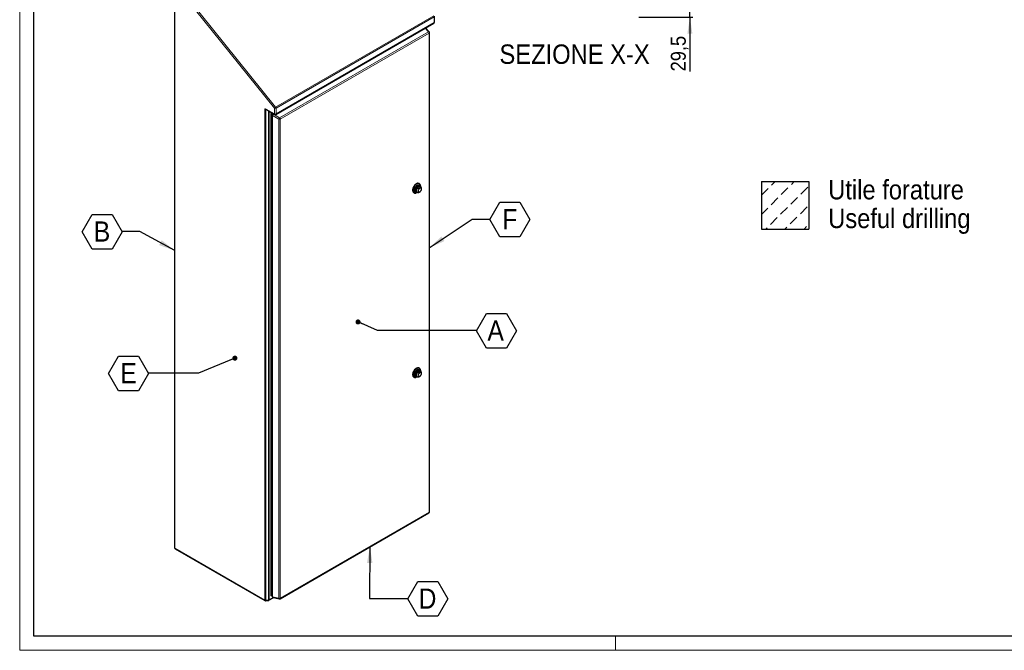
# Model space of a CAD drawing. Header units: millimetres. Extents: x 0 to 6308, y -1 to 4454.
# Tile 1 of 6: x 0 to 2615, y -1 to 1675. Entities that reach past the tile are written whole.
import ezdxf

# ---------------------------------------------------------------- set-up
doc = ezdxf.new("R2010")
doc.units = ezdxf.units.MM
doc.header["$LTSCALE"] = 7.5
doc.layers.add('SLD-0', color=7, linetype='Continuous')
doc.styles.add('SLDTEXTSTYLE3', font='GOTHIC.TTF', dxfattribs={"width": 0.913})
doc.styles.add('SLDTEXTSTYLE4', font='GOTHIC.TTF', dxfattribs={"width": 0.913})
doc.styles.get("Standard").update_dxf_attribs({"font": 'GOTHIC.TTF'})
doc.dimstyles.new('SLDDIMSTYLE5', dxfattribs={"dimtxt": 0.18, "dimasz": 13.432692, "dimexe": 0, "dimexo": 0.0625, "dimgap": 0, "dimtad": 0, "dimtih": 1, "dimtoh": 1, "dimdec": 0, "dimrnd": 1e-09, "dimzin": 0, "dimdsep": 46, "dimtxsty": 'STANDARD', "dimblk1": 'DOT', "dimblk2": 'DOT', "dimsah": 1, "dimcen": 0.09, "dimadec": 0, "dimazin": 0, "dimtfac": 13.432692, "dimtdec": 0, "dimtofl": 0, "dimtmove": 0, "dimatfit": 3, "dimldrblk": 'DOT', "dimfxl": 1, "dimfrac": 2, "dimtolj": 1, "dimtzin": 0, "dimarcsym": 0})
doc.dimstyles.new('SLDDIMSTYLE6', dxfattribs={"dimtxt": 0.18, "dimasz": 43.65625, "dimexe": 0, "dimexo": 0.0625, "dimgap": 0, "dimtad": 0, "dimtih": 1, "dimtoh": 1, "dimdec": 0, "dimrnd": 1e-09, "dimzin": 0, "dimdsep": 46, "dimtxsty": 'STANDARD', "dimsah": 1, "dimcen": 0.09, "dimadec": 0, "dimazin": 0, "dimtfac": 43.65625, "dimtdec": 0, "dimtofl": 0, "dimtmove": 0, "dimatfit": 3, "dimfxl": 1, "dimfrac": 2, "dimtolj": 1, "dimtzin": 0, "dimarcsym": 0})
doc.dimstyles.new('SLDDIMSTYLE8', dxfattribs={"dimtxt": 39.6875, "dimasz": 43.65625, "dimexe": 0, "dimexo": 0.0625, "dimgap": 9.921875, "dimtad": 1, "dimdec": 1, "dimrnd": 1e-09, "dimzin": 12, "dimdsep": 46, "dimtxsty": 'SLDTEXTSTYLE3', "dimsah": 1, "dimcen": 0.09, "dimadec": 0, "dimazin": 3, "dimtfac": 1, "dimtdec": 1, "dimtmove": 0, "dimatfit": 0, "dimfxl": 1, "dimfrac": 2, "dimtolj": 1, "dimtzin": 12, "dimarcsym": 0})

# ---------------------------------------------------------------- blocks, each defined once
blk = doc.blocks.new('SW_HATCH_0')
at = {"color": 0, "linetype": 'Continuous', "lineweight": 18}
for p, q in [((0, 0), (9, 9)), ((52.3, 1.5), (59.8, 9)), ((-26.9, -26.9), (-9, -9)), ((25.4, -25.4), (43.4, -7.4)), ((77.7, -23.9), (95.7, -5.9)), ((-1.5, -52.3), (16.4, -34.4)), ((50.8, -50.8), (68.8, -32.8)), ((-27.2, -78), (-10.5, -61.3)), ((23.9, -77.7), (41.8, -59.8)), ((76.2, -76.2), (94.2, -58.2)), ((-3.1, -104.7), (14.9, -86.7)), ((49.3, -103.1), (67.2, -85.2)), ((-15.4, -117), (-12.1, -113.7)), ((35.4, -117), (40.3, -112.1)), ((86.2, -117), (92.6, -110.6))]:
    blk.add_line(p, q, dxfattribs=at)
blk = doc.blocks.new('SW_NOTE_0_6')
at = {"layer": 'SLD-0', "color": 0, "char_height": 51.594, "attachment_point": 1}
for s, insert, style in [('Utile forature', (0, 65.9), 'SLDTEXTSTYLE3'), ('Useful drilling', (0, -10.4), 'SLDTEXTSTYLE4')]:
    blk.add_mtext(s, dxfattribs=dict(at, insert=insert, style=style))
blk = doc.blocks.new('SW_NOTE_0_13')
at = {"layer": 'SLD-0', "color": 0}
for p, q in [((0, -0.8), (26.6, 45.2)), ((26.6, 45.2), (79.7, 45.2)), ((79.7, 45.2), (106.3, -0.8)), ((26.6, -46.8), (0, -0.8)), ((106.3, -0.8), (79.7, -46.8)), ((79.7, -46.8), (26.6, -46.8))]:
    blk.add_line(p, q, dxfattribs=at)
at = {"layer": 'SLD-0', "color": 0, "insert": (52.6, 26.5), "char_height": 53.6, "attachment_point": 2, "style": 'SLDTEXTSTYLE3'}
blk.add_mtext('F', dxfattribs=at)
blk = doc.blocks.new('SW_NOTE_0_14')
at = {"layer": 'SLD-0', "color": 0}
for p, q in [((0, -0.8), (26.6, 45.2)), ((26.6, 45.2), (79.7, 45.2)), ((79.7, 45.2), (106.3, -0.8)), ((26.6, -46.8), (0, -0.8)), ((106.3, -0.8), (79.7, -46.8)), ((79.7, -46.8), (26.6, -46.8))]:
    blk.add_line(p, q, dxfattribs=at)
at = {"layer": 'SLD-0', "color": 0, "insert": (51, 26.5), "char_height": 53.6, "attachment_point": 2, "style": 'SLDTEXTSTYLE3'}
blk.add_mtext('A', dxfattribs=at)
blk = doc.blocks.new('_Dot')
at = {"color": 0, "linetype": 'ByBlock', "lineweight": -2}
blk.add_line((-0.5, 0), (-1, 0), dxfattribs=at)
at = {"color": 0, "linetype": 'ByBlock', "const_width": 0.5}
blk.add_lwpolyline([(-0.25, 0, 1), (0.25, 0, 1)], format="xyb", close=True, dxfattribs=at)
blk = doc.blocks.new('SW_NOTE_0_15')
at = {"layer": 'SLD-0', "color": 0}
for p, q in [((0, -0.8), (26.6, 45.2)), ((26.6, 45.2), (79.7, 45.2)), ((79.7, 45.2), (106.3, -0.8)), ((26.6, -46.8), (0, -0.8)), ((106.3, -0.8), (79.7, -46.8)), ((79.7, -46.8), (26.6, -46.8))]:
    blk.add_line(p, q, dxfattribs=at)
at = {"layer": 'SLD-0', "color": 0, "insert": (52.5, 26.5), "char_height": 53.6, "attachment_point": 2, "style": 'SLDTEXTSTYLE3'}
blk.add_mtext('D', dxfattribs=at)
blk = doc.blocks.new('SW_NOTE_0_16')
at = {"layer": 'SLD-0', "color": 0}
for p, q in [((-106.3, -0.8), (-79.7, 45.2)), ((-79.7, 45.2), (-26.6, 45.2)), ((-26.6, 45.2), (0, -0.8)), ((-79.7, -46.8), (-106.3, -0.8)), ((0, -0.8), (-26.6, -46.8)), ((-26.6, -46.8), (-79.7, -46.8))]:
    blk.add_line(p, q, dxfattribs=at)
at = {"layer": 'SLD-0', "color": 0, "insert": (-53, 26.5), "char_height": 53.6, "attachment_point": 2, "style": 'SLDTEXTSTYLE3'}
blk.add_mtext('E', dxfattribs=at)
blk = doc.blocks.new('SW_NOTE_0_17')
at = {"layer": 'SLD-0', "color": 0}
for p, q in [((-106.3, -0.8), (-79.7, 45.2)), ((-79.7, 45.2), (-26.6, 45.2)), ((-26.6, 45.2), (0, -0.8)), ((-79.7, -46.8), (-106.3, -0.8)), ((0, -0.8), (-26.6, -46.8)), ((-26.6, -46.8), (-79.7, -46.8))]:
    blk.add_line(p, q, dxfattribs=at)
at = {"layer": 'SLD-0', "color": 0, "insert": (-53.5, 26.5), "char_height": 53.6, "attachment_point": 2, "style": 'SLDTEXTSTYLE3'}
blk.add_mtext('B', dxfattribs=at)
blk = doc.blocks.new('_D_12')
at = {"layer": 'SLD-0', "color": 7}
for p, q in [((1780.3, 1710.7), (1780.3, 1794.7)), ((1644.8, 1710.7), (1787.8, 1710.7)), ((1780.3, 1681.2), (1780.3, 1710.7)), ((1644.3, 1681.2), (1787.8, 1681.2)), ((1780.3, 1681.2), (1780.3, 1537.3))]:
    blk.add_line(p, q, dxfattribs=at)
for points in [[(1780.3, 1710.7), (1787, 1754.4), (1773.6, 1754.4)], [(1780.3, 1681.2), (1773.6, 1637.5), (1787, 1637.5)]]:
    blk.add_solid(points, dxfattribs=at)
at = {"layer": 'SLD-0', "color": 7, "insert": (1729.6, 1537.3), "char_height": 39.69, "attachment_point": 1, "rotation": 90, "style": 'SLDTEXTSTYLE3'}
blk.add_mtext('29,5', dxfattribs=at)

msp = doc.modelspace()

# ---------------------------------------------------------------- linework, layer by layer
at = {"color": 7, "linetype": 'Continuous', "lineweight": 18}
for p, q in [((0.026093, 4454.389641), (0.026093, -0.610359)), ((6270.026093, 36.889641), (37.526093, 36.889641)), ((1582.526093, 36.889641), (1582.526093, -0.610359)), ((0.026093, -0.610359), (6307.526093, -0.610359))]:
    msp.add_line(p, q, dxfattribs=at)
at = {"color": 7, "linetype": 'Continuous', "lineweight": 25}
for p, q in [((37.526093, 36.889641), (37.526093, 4416.889641)), ((411.308672, 1770.100231), (411.308672, 271.750331)), ((1101.788036, 1668.020523), (1101.788036, 1683.590281)), ((680.266486, 1422.949167), (1100.287914, 1665.422376)), ((1087.906856, 1642.146585), (1078.125838, 1652.628482)), ((1088.713472, 367.459965), (1088.713472, 1640.099863)), ((655.298184, 1435.631338), (677.26673, 1422.949167)), ((670.082132, 1427.096747), (666.726613, 1425.159647)), ((671.044909, 1422.666494), (666.726613, 1425.159647)), ((666.726613, 1425.159647), (666.726613, 335.451537)), ((670.643063, 1421.166629), (670.643063, 142.844894)), ((673.998543, 1424.835851), (672.143185, 1423.764776)), ((1054.919252, 1227.533019), (1062.665218, 1232.00467)), ((1061.761157, 1238.912777), (1060.700497, 1239.525083)), ((1064.503696, 1230.94334), (1062.665218, 1232.00467)), ((1064.880367, 1230.761414), (1062.805761, 1231.959059)), ((1064.661221, 1230.887924), (1064.661221, 1232.502949)), ((1046.701635, 1215.275714), (1047.762295, 1214.663408)), ((1054.306451, 1217.236228), (1056.381058, 1216.038583)), ((1054.763335, 1215.35745), (1056.161912, 1216.165094)), ((1054.919252, 1227.533019), (1056.757729, 1226.471688)), ((1056.452803, 1216.025563), (1057.067169, 1215.745205)), ((1054.919252, 737.608411), (1062.665218, 742.080063)), ((1054.919252, 737.608411), (1056.757729, 736.547081)), ((1061.761157, 748.988169), (1060.700497, 749.600475)), ((1064.503696, 741.018732), (1062.665218, 742.080063)), ((1064.880367, 740.836806), (1062.805761, 742.034451)), ((1064.661221, 740.963317), (1064.661221, 742.578341)), ((1046.701635, 725.351107), (1047.762295, 724.738801)), ((1054.306451, 727.31162), (1056.381058, 726.113976)), ((1054.763335, 725.432842), (1056.161912, 726.240486)), ((1056.452803, 726.100955), (1057.067169, 725.820597)), ((691.555458, 136.453379), (1087.21335, 364.861818)), ((666.726613, 335.451537), (666.726613, 143.93832)), ((412.808794, 269.152185), (651.413703, 131.408503)), ((653.217385, 131.022072), (661.049643, 131.819328)), ((662.245717, 132.205759), (674.855932, 139.485481)), ((670.643063, 144.504114), (666.726613, 143.93832)), ((672.967493, 139.921949), (689.380009, 136.128581)), ((6270.026093, 36.889641), (37.526093, 36.889641))]:
    msp.add_line(p, q, dxfattribs=at)
at = {"color": 8, "linetype": 'Continuous', "lineweight": 18}
for p, q in [((676.645288, 1439.89246), (412.187351, 1768.875618)), ((412.187351, 1768.875618), (412.187351, 270.525719)), ((415.369332, 1771.60936), (679.827268, 1442.626201)), ((679.827268, 1442.626201), (1099.848696, 1685.099411)), ((1100.909356, 1682.365669), (680.887928, 1439.89246)), ((1100.909356, 1666.79591), (1100.909356, 1682.365669)), ((680.887928, 1424.322701), (1100.909356, 1666.79591)), ((1086.081836, 1642.299619), (1077.032556, 1651.997343)), ((690.423943, 1413.891179), (1086.081836, 1642.299619)), ((1087.834793, 1638.875251), (692.1769, 1410.466811)), ((1087.834793, 366.235353), (1087.834793, 1638.875251)), ((676.645288, 1424.322701), (676.645288, 1439.89246)), ((680.887928, 1439.89246), (680.887928, 1424.322701)), ((650.792261, 132.782037), (650.792261, 1435.572902)), ((655.813105, 1435.334081), (653.434526, 1435.091962)), ((653.434526, 1435.091962), (653.434526, 132.301097)), ((654.676742, 1437.004873), (676.645288, 1424.322701)), ((661.266784, 133.098353), (661.266784, 1432.185739)), ((662.86716, 1431.261862), (662.86716, 133.579293)), ((688.33485, 1410.272764), (671.922334, 1419.74797)), ((671.922334, 1419.74797), (671.922334, 141.426235)), ((675.277718, 1424.097399), (674.011427, 1423.366385)), ((674.011427, 1423.366385), (690.423943, 1413.891179)), ((688.33485, 137.632866), (688.33485, 1410.272764)), ((692.1769, 1410.466811), (692.1769, 137.826913)), ((1064.503696, 1230.94334), (1064.87148, 1230.766523)), ((1064.503696, 741.018732), (1064.87148, 740.841915)), ((692.1769, 137.826913), (1087.834793, 366.235353)), ((666.726613, 335.451537), (670.643063, 334.60386)), ((412.187351, 270.525719), (650.792261, 132.782037)), ((653.434526, 132.301097), (661.266784, 133.098353)), ((662.86716, 133.579293), (673.600655, 139.775609)), ((671.922334, 141.426235), (688.33485, 137.632866))]:
    msp.add_line(p, q, dxfattribs=at)
at = {"color": 7, "linetype": 'Continuous', "lineweight": 25, "flags": 128}
for points in [[(1053.701066, 1238.83197), (1052.113075, 1237.767207), (1050.566213, 1236.433948), (1049.100541, 1234.866726), (1047.754021, 1233.10613), (1046.561526, 1231.197758), (1045.553941, 1229.191036), (1044.757363, 1227.137938), (1044.192422, 1225.091638), (1043.87375, 1223.105133), (1043.8096, 1221.229874), (1044.001633, 1219.514427), (1044.444877, 1218.003224), (1045.127852, 1216.735402), (1046.032868, 1215.743798), (1046.701635, 1215.275714)], [(1064.661221, 1232.502949), (1064.62912, 1233.404277), (1064.37356, 1235.07264), (1063.869058, 1236.526438), (1063.128681, 1237.728017), (1062.171605, 1238.646258), (1061.022616, 1239.257379), (1059.711474, 1239.545552), (1058.272135, 1239.503314), (1056.74188, 1239.131757), (1055.160339, 1238.440507), (1053.568474, 1237.447465), (1052.007514, 1236.178351), (1050.517886, 1234.666034), (1049.138172, 1232.949683), (1047.904105, 1231.073749), (1046.847647, 1229.08682), (1045.996159, 1227.040354), (1045.371695, 1224.987355), (1044.990427, 1222.980995), (1044.862231, 1221.073236)], [(1056.153137, 1216.17016), (1055.800571, 1215.994367), (1054.366154, 1215.46689), (1053.001269, 1215.270486), (1051.749783, 1215.411468), (1050.651922, 1215.885303), (1049.74297, 1216.676763), (1049.052143, 1217.760409), (1048.601645, 1219.101412), (1048.405953, 1220.656672), (1048.471359, 1222.3762), (1048.79576, 1224.204731), (1049.36873, 1226.083492), (1050.171852, 1227.9521), (1051.179314, 1229.750496), (1052.358736, 1231.420878), (1053.672209, 1232.909558), (1055.077517, 1234.168689), (1056.529493, 1235.157802)], [(1055.362296, 1216.626702), (1055.165223, 1216.55231), (1053.847411, 1216.224532), (1052.620934, 1216.221731), (1051.527558, 1216.544002), (1050.604518, 1217.180371), (1049.883245, 1218.109167), (1049.388302, 1219.298762), (1049.136544, 1220.708644), (1049.136544, 1222.290803), (1049.388302, 1223.991359), (1049.883245, 1225.752402), (1050.604518, 1227.513962), (1051.527558, 1229.216052), (1052.620934, 1230.800707), (1053.847411, 1232.213966), (1055.165223, 1233.407701), (1056.529493, 1234.341261), (1057.893764, 1234.982854), (1059.211576, 1235.310633), (1060.438053, 1235.313434), (1061.531428, 1234.991163), (1062.454469, 1234.354794), (1063.175742, 1233.425997), (1063.670684, 1232.236403), (1063.861605, 1231.349533)], [(1062.06425, 1233.823767), (1062.014101, 1233.8562), (1061.023549, 1234.27552), (1059.88846, 1234.377015), (1058.649858, 1234.157014), (1057.352511, 1233.62347), (1056.043308, 1232.795666), (1054.769566, 1231.703521), (1053.577323, 1230.386509), (1052.509668, 1228.892229), (1051.60519, 1227.274689), (1050.896578, 1225.59235), (1050.409445, 1223.906017), (1050.161395, 1222.276639), (1050.161395, 1220.763105), (1050.409445, 1219.420118), (1050.896578, 1218.296218), (1051.60519, 1217.432025), (1052.509668, 1216.858773), (1053.577323, 1216.597181), (1054.745838, 1216.652545)], [(1055.119937, 1216.703297), (1054.76068, 1216.65399), (1053.59931, 1216.700382), (1052.581361, 1217.077432), (1051.745952, 1217.770651), (1051.125187, 1218.753398), (1050.742922, 1219.987906), (1050.613847, 1221.426735), (1050.742922, 1223.014591), (1051.125187, 1224.690454), (1051.745952, 1226.389921), (1052.581361, 1228.047682), (1053.59931, 1229.600031), (1054.76068, 1230.987312), (1056.020839, 1232.156212), (1057.331361, 1233.061811)], [(1062.665218, 1232.00467), (1061.805555, 1232.206194), (1060.853788, 1232.170994), (1059.839009, 1231.900145), (1058.792235, 1231.401926), (1057.745461, 1230.691566), (1056.730682, 1229.790776), (1055.778915, 1228.72709), (1054.919252, 1227.533019)], [(1056.529493, 1235.157802), (1057.981469, 1235.845105), (1059.386778, 1236.208508), (1060.700251, 1236.236332), (1061.879672, 1235.927681), (1062.887134, 1235.292476), (1063.690256, 1234.351134), (1064.263226, 1233.133909), (1064.587627, 1231.679924), (1064.652446, 1230.89299)], [(1057.331361, 1233.061811), (1058.641883, 1233.669309), (1059.902043, 1233.955357), (1061.063412, 1233.908965), (1062.081361, 1233.531915), (1062.91677, 1232.838697), (1063.537535, 1231.85595), (1063.674077, 1231.521107)], [(1044.862231, 1221.073236), (1044.990427, 1219.313489), (1045.371695, 1217.74733), (1045.996159, 1216.415322), (1046.847647, 1215.351964), (1047.904105, 1214.584795), (1049.138172, 1214.133685), (1050.517886, 1214.010318), (1052.007514, 1214.217888), (1053.568474, 1214.75102), (1054.763335, 1215.35745)], [(1053.701066, 748.907362), (1052.113075, 747.842599), (1050.566213, 746.509341), (1049.100541, 744.942118), (1047.754021, 743.181522), (1046.561526, 741.27315), (1045.553941, 739.266428), (1044.757363, 737.21333), (1044.192422, 735.16703), (1043.87375, 733.180525), (1043.8096, 731.305266), (1044.001633, 729.589819), (1044.444877, 728.078616), (1045.127852, 726.810794), (1046.032868, 725.81919), (1046.701635, 725.351107)], [(1064.661221, 742.578341), (1064.62912, 743.479669), (1064.37356, 745.148032), (1063.869058, 746.60183), (1063.128681, 747.803409), (1062.171605, 748.72165), (1061.022616, 749.332771), (1059.711474, 749.620944), (1058.272135, 749.578706), (1056.74188, 749.20715), (1055.160339, 748.515899), (1053.568474, 747.522857), (1052.007514, 746.253743), (1050.517886, 744.741426), (1049.138172, 743.025075), (1047.904105, 741.149141), (1046.847647, 739.162212), (1045.996159, 737.115746), (1045.371695, 735.062748), (1044.990427, 733.056387), (1044.862231, 731.148628)], [(1056.153137, 726.245552), (1055.800571, 726.069759), (1054.366154, 725.542283), (1053.001269, 725.345879), (1051.749783, 725.48686), (1050.651922, 725.960695), (1049.74297, 726.752155), (1049.052143, 727.835801), (1048.601645, 729.176805), (1048.405953, 730.732064), (1048.471359, 732.451593), (1048.79576, 734.280123), (1049.36873, 736.158885), (1050.171852, 738.027493), (1051.179314, 739.825888), (1052.358736, 741.49627), (1053.672209, 742.98495), (1055.077517, 744.244081), (1056.529493, 745.233194)], [(1055.362296, 726.702094), (1055.165223, 726.627703), (1053.847411, 726.299924), (1052.620934, 726.297123), (1051.527558, 726.619394), (1050.604518, 727.255763), (1049.883245, 728.18456), (1049.388302, 729.374154), (1049.136544, 730.784037), (1049.136544, 732.366195), (1049.388302, 734.066751), (1049.883245, 735.827794), (1050.604518, 737.589355), (1051.527558, 739.291444), (1052.620934, 740.8761), (1053.847411, 742.289358), (1055.165223, 743.483093), (1056.529493, 744.416653), (1057.893764, 745.058246), (1059.211576, 745.386025), (1060.438053, 745.388826), (1061.531428, 745.066555), (1062.454469, 744.430186), (1063.175742, 743.501389), (1063.670684, 742.311795), (1063.861605, 741.424925)], [(1062.06425, 743.89916), (1062.014101, 743.931592), (1061.023549, 744.350913), (1059.88846, 744.452407), (1058.649858, 744.232406), (1057.352511, 743.698862), (1056.043308, 742.871058), (1054.769566, 741.778913), (1053.577323, 740.461901), (1052.509668, 738.967621), (1051.60519, 737.350081), (1050.896578, 735.667742), (1050.409445, 733.98141), (1050.161395, 732.352031), (1050.161395, 730.838497), (1050.409445, 729.495511), (1050.896578, 728.37161), (1051.60519, 727.507417), (1052.509668, 726.934165), (1053.577323, 726.672573), (1054.745842, 726.727938)], [(1055.119937, 726.778689), (1054.76068, 726.729382), (1053.59931, 726.775774), (1052.581361, 727.152825), (1051.745952, 727.846043), (1051.125187, 728.82879), (1050.742922, 730.063298), (1050.613847, 731.502127), (1050.742922, 733.089983), (1051.125187, 734.765846), (1051.745952, 736.465313), (1052.581361, 738.123074), (1053.59931, 739.675423), (1054.76068, 741.062704), (1056.020839, 742.231604), (1057.331361, 743.137204)], [(1062.665218, 742.080063), (1061.805555, 742.281587), (1060.853788, 742.246386), (1059.839009, 741.975537), (1058.792235, 741.477318), (1057.745461, 740.766958), (1056.730682, 739.866168), (1055.778915, 738.802482), (1054.919252, 737.608411)], [(1056.529493, 745.233194), (1057.981469, 745.920497), (1059.386778, 746.283901), (1060.700251, 746.311724), (1061.879672, 746.003073), (1062.887134, 745.367868), (1063.690256, 744.426526), (1064.263226, 743.209301), (1064.587627, 741.755316), (1064.652446, 740.968382)], [(1057.331361, 743.137204), (1058.641883, 743.744701), (1059.902043, 744.03075), (1061.063412, 743.984357), (1062.081361, 743.607307), (1062.91677, 742.914089), (1063.537535, 741.931342), (1063.674077, 741.596499)], [(1044.862231, 731.148628), (1044.990427, 729.388881), (1045.371695, 727.822722), (1045.996159, 726.490714), (1046.847647, 725.427356), (1047.904105, 724.660187), (1049.138172, 724.209077), (1050.517886, 724.08571), (1052.007514, 724.29328), (1053.568474, 724.826412), (1054.763335, 725.432842)]]:
    msp.add_lwpolyline(points, dxfattribs=at)
at = {"color": 8, "linetype": 'Continuous', "lineweight": 18, "flags": 128}
for points in [[(1058.556106, 1231.53824), (1057.306472, 1230.665173), (1056.111453, 1229.526926), (1055.023277, 1228.173246), (1054.089503, 1226.663294), (1053.35094, 1225.063064), (1052.839869, 1223.442492), (1052.578624, 1221.872407), (1052.578624, 1220.421427), (1052.839869, 1219.152968), (1053.35094, 1218.122467), (1054.089503, 1217.374963), (1054.306451, 1217.236228)], [(1052.271465, 1216.351403), (1051.934426, 1216.428671), (1051.192275, 1216.726383)], [(1056.417286, 1216.018023), (1055.856634, 1216.427409), (1055.180795, 1217.327148), (1054.7621, 1218.513424), (1054.620305, 1219.930264), (1054.7621, 1221.510817), (1055.180795, 1223.180508), (1055.856634, 1224.860555), (1056.757729, 1226.471688)], [(1062.752033, 1226.666361), (1063.758603, 1227.094415), (1064.696576, 1227.187246), (1065.502033, 1226.938526), (1066.120081, 1226.365207), (1066.508603, 1225.506358), (1066.64112, 1224.420509), (1066.508603, 1223.181659), (1066.120081, 1221.874232), (1065.502033, 1220.587329), (1064.696576, 1219.40865), (1063.758603, 1218.418519), (1062.752033, 1217.684412), (1061.745463, 1217.256358), (1060.807489, 1217.163528), (1060.002033, 1217.412247), (1059.383984, 1217.985566), (1058.995463, 1218.844415), (1058.862946, 1219.930264), (1058.995463, 1221.169115), (1059.383984, 1222.476541), (1060.002033, 1223.763444), (1060.807489, 1224.942123), (1061.745463, 1225.932254), (1062.752033, 1226.666361)], [(1058.556106, 741.613633), (1057.306472, 740.740566), (1056.111453, 739.602318), (1055.023277, 738.248638), (1054.089503, 736.738686), (1053.35094, 735.138456), (1052.839869, 733.517885), (1052.578624, 731.947799), (1052.578624, 730.496819), (1052.839869, 729.22836), (1053.35094, 728.197859), (1054.089503, 727.450355), (1054.306451, 727.31162)], [(1056.417286, 726.093415), (1055.856634, 726.502801), (1055.180795, 727.40254), (1054.7621, 728.588816), (1054.620305, 730.005657), (1054.7621, 731.58621), (1055.180795, 733.2559), (1055.856634, 734.935947), (1056.757729, 736.547081)], [(1062.752033, 736.741753), (1063.758603, 737.169807), (1064.696576, 737.262638), (1065.502033, 737.013919), (1066.120081, 736.440599), (1066.508603, 735.58175), (1066.64112, 734.495901), (1066.508603, 733.257051), (1066.120081, 731.949625), (1065.502033, 730.662722), (1064.696576, 729.484042), (1063.758603, 728.493911), (1062.752033, 727.759804), (1061.745463, 727.33175), (1060.807489, 727.23892), (1060.002033, 727.487639), (1059.383984, 728.060959), (1058.995463, 728.919807), (1058.862946, 730.005657), (1058.995463, 731.244507), (1059.383984, 732.551933), (1060.002033, 733.838836), (1060.807489, 735.017516), (1061.745463, 736.007647), (1062.752033, 736.741753)], [(1052.271465, 726.426795), (1051.934426, 726.504063), (1051.192273, 726.801777)]]:
    msp.add_lwpolyline(points, dxfattribs=at)
at = {"color": 7, "linetype": 'Continuous', "lineweight": 25}
for centre, radius, start, end in [((1098.788036, 1668.020523), 3, 299.997311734, 0), ((1085.713472, 1640.099863), 3, 0, 43.018972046), ((673.643063, 1421.166629), 3, 119.997311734, 180), ((678.766608, 1425.547313), 3, 240.002688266, 299.997311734), ((1057.81096, 1233.016612), 7.121069, 66.060425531, 125.250032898), ((1057.81096, 743.092004), 7.121069, 66.060425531, 125.250032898), ((1085.713472, 367.459965), 3, 299.997311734, 0), ((414.308672, 271.750331), 3, 180, 240.002688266), ((652.913581, 134.006649), 3, 240.002688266, 275.812198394), ((660.745839, 134.803906), 3, 275.812198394, 299.997311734), ((673.643063, 142.844894), 3, 180, 256.985945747), ((690.055579, 139.051525), 3, 256.985945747, 299.997311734)]:
    msp.add_arc(centre, radius, start, end, dxfattribs=at)
at = {"color": 8, "linetype": 'Continuous', "lineweight": 18}
for centre, radius, start, end in [((1099.439351, 1666.63365), 1.478934, 305.013332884, 6.298847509), ((1100.286665, 1668.170242), 1.508818, 294.374658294, 354.305200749), ((1086.875211, 1640.80235), 1.694479, 52.495253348, 117.918289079), ((1083.148701, 1638.637268), 4.69213, 2.907262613, 51.309163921), ((1087.213873, 1640.248311), 1.506929, 294.333235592, 354.34662345), ((685.566601, 1432.727088), 11.442569, 120.104407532, 141.229454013), ((678.766608, 1443.986593), 4.611066, 242.609672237, 297.390327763), ((676.28813, 1439.680424), 4.604683, 2.639287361, 39.772072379), ((652.888467, 1439.590654), 4.531712, 242.447328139, 276.920802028), ((656.146747, 1436.842613), 1.478934, 173.701152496, 234.98666711), ((672.296568, 1421.371552), 1.666154, 187.064791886, 257.02009499), ((678.834384, 1418.169572), 7.089977, 132.863186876, 167.136812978), ((672.778469, 1422.164192), 1.722049, 44.276173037, 111.648479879), ((678.115293, 1424.160441), 1.478934, 173.701152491, 234.986667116), ((678.766608, 1428.416835), 4.611066, 242.609672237, 297.390327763), ((679.460872, 1424.141009), 1.438577, 304.056350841, 7.255829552), ((695.2469, 1408.694367), 7.089977, 132.863186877, 167.136812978), ((687.490809, 1410.228829), 4.69213, 2.907262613, 51.309163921), ((690.039962, 1414.644771), 4.692744, 248.693880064, 297.08878256), ((1061.040608, 1228.116462), 4.22863, 65.327622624, 125.982835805), ((1059.631816, 1231.639971), 3.864503, 25.474797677, 57.820740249), ((1061.040608, 738.191854), 4.22863, 65.327622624, 125.982835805), ((1059.631817, 741.715364), 3.864502, 25.474796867, 57.820770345), ((1086.334859, 366.086633), 1.507288, 305.649756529, 5.662423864), ((1087.250143, 367.582388), 1.468441, 293.462125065, 355.217733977), ((412.810043, 271.90005), 1.508818, 185.694799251, 245.625341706), ((413.657357, 270.363459), 1.478934, 173.701152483, 234.986667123), ((652.262266, 132.619777), 1.478934, 173.70115247, 234.986667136), ((652.888467, 136.799789), 4.531712, 242.447328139, 276.920802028), ((651.516631, 131.968753), 1.946477, 330.898613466, 9.83090466), ((659.348889, 132.76601), 1.946477, 330.898613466, 9.83090466), ((660.923443, 137.144029), 4.060219, 274.850849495, 298.601979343), ((661.440103, 133.397601), 1.438577, 304.056350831, 7.255829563), ((672.34678, 143.095096), 1.721991, 188.354540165, 255.730346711), ((673.563711, 141.451419), 1.64157, 180.879030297, 248.703174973), ((690.039962, 142.004872), 4.692744, 248.693880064, 297.08878256), ((689.976227, 137.65805), 1.64157, 180.879030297, 248.703174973), ((690.717636, 137.659793), 1.468802, 304.778924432, 6.533255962)]:
    msp.add_arc(centre, radius, start, end, dxfattribs=at)
for centre, major_axis, ratio, start_param, end_param in [((654.676742, 1433.330439), (-3.218008, 3.915757), 0.5556237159, 5.3068922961, 6.8776886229), ((656.798062, 1434.555051), (3.356491, -0.615021), 0.3537957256, 2.259554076, 3.2063292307)]:
    msp.add_ellipse(centre, major_axis=major_axis, ratio=ratio, start_param=start_param, end_param=end_param, dxfattribs=at)
at = {"color": 7, "linetype": 'Continuous', "lineweight": 25}
for points, knots in [([(654.781888, 1435.86006), (654.772173, 1435.859986), (654.72817, 1435.85965), (654.937048, 1435.825939), (655.185417, 1435.692104), (655.298184, 1435.631338)], [0, 0, 0, 0, 0.1339712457, 0.6067967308, 1, 1, 1, 1]), ([(1064.503696, 1230.94334), (1064.613078, 1230.869609), (1064.865037, 1230.699771), (1065.083295, 1230.353356), (1065.142668, 1229.863898), (1064.817213, 1229.134323), (1063.903031, 1228.331925), (1062.708568, 1227.579496), (1061.511084, 1226.93864), (1060.391152, 1226.470291), (1059.282334, 1226.184184), (1058.334489, 1226.093964), (1057.475258, 1226.178841), (1056.988966, 1226.342361), (1056.780872, 1226.458745), (1056.757729, 1226.471688)], [0, 0, 0, 0, 0.0369264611, 0.0850591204, 0.1377155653, 0.2227588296, 0.3675852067, 0.4999338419, 0.6129938, 0.7277864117, 0.803401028, 0.8794997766, 0.9360221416, 0.9928849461, 1, 1, 1, 1]), ([(1063.758431, 1231.420914), (1063.726551, 1231.606297), (1063.629188, 1232.172462), (1063.288805, 1233.019183), (1062.743932, 1233.959558), (1062.227057, 1234.443622), (1061.965543, 1234.688536)], [0, 0, 0, 0, 0.1374784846, 0.4198610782, 0.7064772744, 1, 1, 1, 1]), ([(1063.764356, 1231.405673), (1063.664655, 1231.69551), (1063.453883, 1232.308231), (1062.928459, 1233.07474), (1062.458463, 1233.597949), (1062.123086, 1233.768399), (1062.069161, 1233.795806)], [0, 0, 0, 0, 0.2855231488, 0.6036009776, 0.9362630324, 1, 1, 1, 1]), ([(1064.640933, 1218.443928), (1064.9448, 1218.814885), (1065.590883, 1219.603618), (1066.38069, 1220.991693), (1067.017249, 1222.51075), (1067.424212, 1224.089715), (1067.565328, 1225.622447), (1067.436623, 1227.041215), (1067.067774, 1228.293337), (1066.46416, 1229.369344), (1065.726246, 1230.22399), (1065.116142, 1230.58292), (1064.847968, 1230.740689)], [0, 0, 0, 0, 0.0973810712, 0.2070526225, 0.3174712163, 0.4295040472, 0.5444369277, 0.6483330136, 0.7464689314, 0.839457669, 0.9294327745, 1, 1, 1, 1]), ([(1051.83827, 1216.536054), (1052.037021, 1216.467929), (1052.595749, 1216.276417), (1053.611845, 1216.288588), (1054.56025, 1216.412635), (1055.111878, 1216.629778), (1055.257602, 1216.687141)], [0, 0, 0, 0, 0.188564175, 0.5300921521, 0.8758640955, 1, 1, 1, 1]), ([(1057.057382, 1215.723484), (1057.08957, 1215.708581), (1057.292115, 1215.614803), (1057.783609, 1215.525495), (1058.625737, 1215.486192), (1059.892671, 1215.676518), (1061.279391, 1216.203575), (1062.589838, 1216.891675), (1063.678822, 1217.588494), (1064.384573, 1218.092749), (1064.611123, 1218.408101), (1064.638324, 1218.445963)], [0, 0, 0, 0, 0.0127081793, 0.0799685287, 0.1535503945, 0.272389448, 0.4747691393, 0.6597124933, 0.8177019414, 0.9781125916, 1, 1, 1, 1]), ([(1064.503696, 741.018732), (1064.613078, 740.945001), (1064.865037, 740.775163), (1065.083295, 740.428748), (1065.142668, 739.93929), (1064.817213, 739.209715), (1063.903031, 738.407317), (1062.708568, 737.654889), (1061.511084, 737.014032), (1060.391152, 736.545683), (1059.282334, 736.259577), (1058.334489, 736.169356), (1057.475258, 736.254233), (1056.988966, 736.417753), (1056.780872, 736.534137), (1056.757729, 736.547081)], [0, 0, 0, 0, 0.0369264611, 0.0850591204, 0.1377155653, 0.2227588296, 0.3675852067, 0.4999338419, 0.6129938, 0.7277864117, 0.803401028, 0.8794997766, 0.9360221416, 0.9928849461, 1, 1, 1, 1]), ([(1063.758431, 741.496306), (1063.726551, 741.68169), (1063.629188, 742.247854), (1063.288805, 743.094575), (1062.743932, 744.03495), (1062.227057, 744.519014), (1061.965543, 744.763928)], [0, 0, 0, 0, 0.1374784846, 0.4198610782, 0.7064772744, 1, 1, 1, 1]), ([(1063.758431, 741.496306), (1063.660448, 741.780825), (1063.4513, 742.38814), (1062.928362, 743.150042), (1062.458467, 743.673344), (1062.123086, 743.843792), (1062.069161, 743.871198)], [0, 0, 0, 0, 0.2818159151, 0.6015441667, 0.9359323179, 1, 1, 1, 1]), ([(1064.640933, 728.51932), (1064.9448, 728.890277), (1065.590883, 729.67901), (1066.38069, 731.067085), (1067.017249, 732.586142), (1067.424212, 734.165107), (1067.565328, 735.697839), (1067.436623, 737.116608), (1067.067774, 738.368729), (1066.46416, 739.444736), (1065.726246, 740.299382), (1065.116142, 740.658312), (1064.847968, 740.816081)], [0, 0, 0, 0, 0.0973810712, 0.2070526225, 0.3174712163, 0.4295040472, 0.5444369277, 0.6483330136, 0.7464689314, 0.839457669, 0.9294327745, 1, 1, 1, 1]), ([(1051.83827, 726.611446), (1052.037021, 726.543321), (1052.595749, 726.351809), (1053.611845, 726.36398), (1054.56025, 726.488027), (1055.111878, 726.70517), (1055.257602, 726.762533)], [0, 0, 0, 0, 0.188564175, 0.5300921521, 0.8758640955, 1, 1, 1, 1]), ([(1057.057382, 725.798876), (1057.08957, 725.783973), (1057.292115, 725.690195), (1057.783609, 725.600887), (1058.625737, 725.561584), (1059.892671, 725.75191), (1061.279391, 726.278967), (1062.589838, 726.967067), (1063.678822, 727.663886), (1064.384573, 728.168141), (1064.611123, 728.483493), (1064.638324, 728.521355)], [0, 0, 0, 0, 0.0127081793, 0.0799685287, 0.1535503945, 0.272389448, 0.4747691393, 0.6597124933, 0.8177019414, 0.9781125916, 1, 1, 1, 1])]:
    msp.add_open_spline(points, degree=3, knots=knots, dxfattribs=at)
at = {"layer": 'SLD-0'}
for p, q in [((1970.21516, 1244.429767), (2096.21516, 1244.429767)), ((1970.21516, 1244.429767), (1970.21516, 1118.429767)), ((2096.21516, 1244.429767), (2096.21516, 1118.429767)), ((1970.21516, 1118.429767), (2096.21516, 1118.429767))]:
    msp.add_line(p, q, dxfattribs=at)
at = {"layer": 'SLD-0', "flags": 128}
msp.add_lwpolyline([(1213.351835, 849.030654), (950.336406, 849.030654), (898.739786, 871.611956)], dxfattribs=at)

# ---------------------------------------------------------------- block references
at = {"color": 7, "linetype": 'Continuous', "lineweight": 18}
msp.add_blockref('SW_HATCH_0', (1997.446101, 1235.446102), dxfattribs=at)
at = {"layer": 'SLD-0'}
for name, p in [('SW_NOTE_0_6', (2147.618553, 1182.982913)), ('SW_NOTE_0_13', (1249.102342, 1144.923149)), ('SW_NOTE_0_17', (272.195832, 1112.215238)), ('SW_NOTE_0_14', (1213.351835, 849.030654)), ('SW_NOTE_0_16', (342.175548, 735.69394)), ('SW_NOTE_0_15', (1030.796054, 137.063109))]:
    msp.add_blockref(name, p, dxfattribs=at)
at = {"layer": 'SLD-0', "xscale": 13.43269230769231, "yscale": 13.43269230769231, "rotation": 156.3633710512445}
msp.add_blockref('_Dot', (898.739786, 871.611956, 11.211707), dxfattribs=at)

# ---------------------------------------------------------------- texts
at = {"layer": 'SLD-0', "insert": (1473.992152, 1608.869878), "char_height": 51.59375, "attachment_point": 2, "style": 'SLDTEXTSTYLE3'}
msp.add_mtext('SEZIONE X-X', dxfattribs=at)

# ---------------------------------------------------------------- dimensions: what is measured, and where the dimension line sits
at = {"layer": 'SLD-0', "color": 7}
dim = msp.add_linear_dim(base=(1780.268115, 1710.702098), p1=(1636.798661, 1681.202098), p2=(1637.298661, 1710.702098), angle=90, dimstyle='SLDDIMSTYLE8', dxfattribs=at)
dim.commit()
dim.dimension.update_dxf_attribs({"geometry": '_D_12', "text_midpoint": (1780.268115, 1588.628719), "dimtype": 160})

# ---------------------------------------------------------------- leaders
at = {"layer": 'SLD-0'}
for points, dimstyle in [([(1087.834793, 1068.245079), (1202.227342, 1144.923149), (1249.102342, 1144.923149)], 'SLDDIMSTYLE6'), ([(412.187351, 1061.123322), (319.070832, 1112.215238), (272.195832, 1112.215238)], 'SLDDIMSTYLE6'), ([(571.7661, 775.488815), (474.601862, 735.69394), (342.175548, 735.69394)], 'SLDDIMSTYLE5'), ([(930.154706, 275.208577), (929.625863, 137.063109), (1030.796054, 137.063109)], 'SLDDIMSTYLE6')]:
    msp.add_leader(points, dimstyle=dimstyle, dxfattribs=at)

doc.saveas('drawing.dxf')
